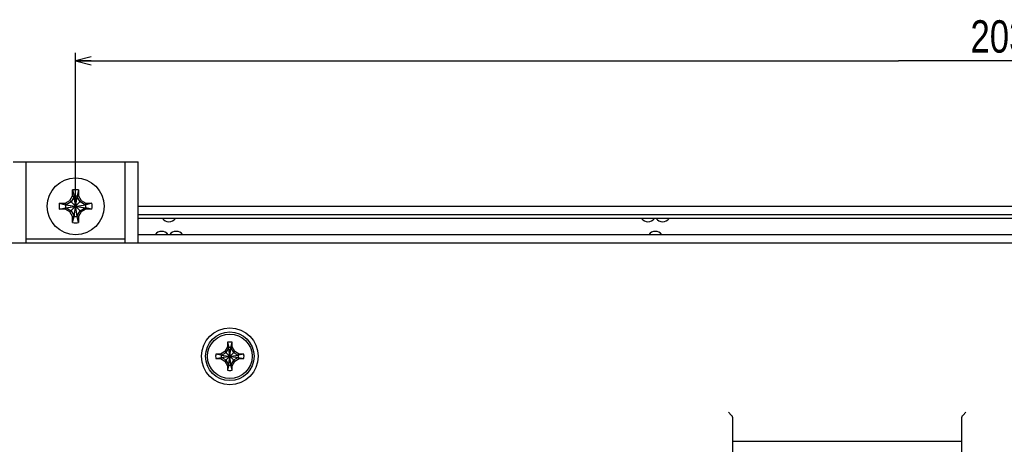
# Model space of a CAD drawing. Extents: x 27 to 793, y 51 to 503.
# Tile 15 of 30: x 558 to 680, y 334 to 386. Entities that reach past the tile are written whole.
import ezdxf
from ezdxf.enums import TextEntityAlignment as Align

# ---------------------------------------------------------------- set-up
doc = ezdxf.new("R2010")
doc.units = 0
doc.header["$LTSCALE"] = 46.255
doc.layers.get('0').update_dxf_attribs({"linetype": 'CONTINUOUS'})
doc.layers.add('DIM', color=7, linetype='CONTINUOUS')
doc.styles.get("Standard").update_dxf_attribs({"font": 'txt', "width": 0.8})
doc.dimstyles.get("Standard").update_dxf_attribs({"dimtxt": 2.5, "dimasz": 2.5, "dimexe": 1.25, "dimexo": 0.625, "dimtad": 1, "dimcen": 2.5, "dimazin": 3, "dimtfac": 1, "dimtmove": 0, "dimatfit": 3})

# ---------------------------------------------------------------- blocks, each defined once
blk = doc.blocks.new('_OPEN')
at = {"color": 0, "linetype": 'BYBLOCK'}
for p, q in [((0, 0), (-1, 0.263)), ((-1, -0.263), (0, 0)), ((-1, 0), (0, 0))]:
    blk.add_line(p, q, dxfattribs=at)
blk = doc.blocks.new('*D8')
at = {"layer": 'DIM', "color": 2, "linetype": 'CONTINUOUS'}
for p, q in [((565.02, 363.92), (565.02, 382.36)), ((565.02, 381.36), (666.52, 381.36)), ((768.02, 381.36), (666.52, 381.36)), ((768.02, 363.92), (768.02, 382.36))]:
    blk.add_line(p, q, dxfattribs=at)
at = {"layer": 'DIM', "color": 2, "linetype": 'CONTINUOUS', "xscale": 1.9, "yscale": 1.9, "zscale": 1.9, "rotation": 180}
blk.add_blockref('_OPEN', (565.02, 381.36), dxfattribs=at)
at = {"layer": 'DIM', "color": 2, "linetype": 'CONTINUOUS', "xscale": 1.9, "yscale": 1.9, "zscale": 1.9}
blk.add_blockref('_OPEN', (768.02, 381.36), dxfattribs=at)
at = {"layer": 'DIM', "color": 2, "linetype": 'CONTINUOUS', "width": 0.8}
blk.add_text('203', height=4, dxfattribs=at).set_placement((678.97, 382.36), align=Align.CENTER)

msp = doc.modelspace()

# ---------------------------------------------------------------- linework, layer by layer
at = {"color": 7, "linetype": 'CONTINUOUS'}
for p, q in [((557.322, 368.917), (572.722, 368.917)), ((558.922, 358.917), (558.922, 368.917)), ((571.122, 358.917), (571.122, 368.917)), ((572.722, 358.917), (572.722, 368.917)), ((564.32, 364.118), (564.652, 364.693)), ((564.837, 364.589), (564.476, 363.963)), ((564.652, 364.693), (564.652, 365.433)), ((564.652, 365.433), (564.837, 364.663)), ((564.652, 364.693), (564.837, 364.589)), ((564.837, 362.17), (565.207, 364.663)), ((564.837, 364.663), (564.837, 364.589)), ((565.207, 362.17), (564.837, 364.663)), ((564.837, 362.244), (565.207, 364.589)), ((565.207, 362.244), (564.837, 364.589)), ((565.392, 365.433), (565.207, 364.663)), ((565.392, 364.693), (565.207, 364.589)), ((565.207, 364.589), (565.207, 364.663)), ((565.568, 363.963), (565.207, 364.589)), ((565.392, 365.433), (565.392, 364.693)), ((565.392, 364.693), (565.724, 364.118)), ((563.006, 363.787), (563.776, 363.602)), ((563.006, 363.787), (563.746, 363.787)), ((563.006, 363.047), (563.776, 363.232)), ((563.746, 363.787), (564.32, 364.118)), ((563.746, 363.787), (563.85, 363.602)), ((563.746, 363.047), (563.85, 363.232)), ((563.776, 363.602), (566.268, 363.232)), ((563.85, 363.602), (563.776, 363.602)), ((563.776, 363.232), (566.268, 363.602)), ((563.776, 363.232), (563.85, 363.232)), ((564.476, 363.963), (563.85, 363.602)), ((563.85, 363.602), (566.194, 363.232)), ((563.85, 363.232), (566.194, 363.602)), ((563.85, 363.232), (564.476, 362.87)), ((564.32, 362.715), (565.724, 364.118)), ((564.32, 364.118), (565.724, 362.715)), ((566.194, 363.602), (565.568, 363.963)), ((565.568, 362.87), (566.194, 363.232)), ((565.724, 364.118), (566.298, 363.787)), ((566.298, 363.787), (566.194, 363.602)), ((566.268, 363.602), (566.194, 363.602)), ((566.298, 363.047), (566.194, 363.232)), ((566.194, 363.232), (566.268, 363.232)), ((567.038, 363.787), (566.268, 363.602)), ((567.038, 363.047), (566.268, 363.232)), ((566.298, 363.787), (567.038, 363.787)), ((572.722, 363.417), (760.322, 363.417)), ((563.746, 363.047), (563.006, 363.047)), ((564.32, 362.715), (563.746, 363.047)), ((564.652, 362.14), (564.32, 362.715)), ((564.476, 362.87), (564.837, 362.244)), ((564.652, 362.14), (564.837, 362.244)), ((564.652, 361.4), (564.837, 362.17)), ((564.652, 361.4), (564.652, 362.14)), ((564.837, 362.244), (564.837, 362.17)), ((565.207, 362.244), (565.568, 362.87)), ((565.207, 362.17), (565.207, 362.244)), ((565.392, 362.14), (565.207, 362.244)), ((565.392, 361.4), (565.207, 362.17)), ((565.724, 362.715), (565.392, 362.14)), ((565.392, 362.14), (565.392, 361.4)), ((566.298, 363.047), (565.724, 362.715)), ((567.038, 363.047), (566.298, 363.047)), ((572.722, 362.417), (760.322, 362.417)), ((760.322, 361.917), (572.722, 361.917)), ((760.322, 359.917), (572.722, 359.917)), ((546.022, 358.917), (787.022, 358.917)), ((558.922, 359.417), (571.122, 359.417)), ((583.762, 346.644), (583.762, 346.084)), ((583.762, 346.644), (583.902, 345.988)), ((584.182, 345.988), (584.322, 346.644)), ((584.322, 346.084), (584.322, 346.644)), ((582.971, 345.057), (582.315, 345.197)), ((582.875, 345.197), (582.315, 345.197)), ((583.437, 345.522), (582.875, 345.197)), ((583.027, 345.057), (582.875, 345.197)), ((582.971, 345.057), (585.113, 344.777)), ((582.971, 345.057), (583.027, 345.057)), ((582.971, 344.777), (585.113, 345.057)), ((583.027, 345.057), (583.582, 345.377)), ((583.027, 345.057), (585.057, 344.777)), ((583.027, 344.777), (585.057, 345.057)), ((583.762, 346.084), (583.437, 345.522)), ((583.437, 344.312), (584.647, 345.522)), ((583.437, 345.522), (584.647, 344.312)), ((583.582, 345.377), (583.902, 345.932)), ((583.902, 345.932), (583.762, 346.084)), ((583.902, 345.932), (583.902, 345.988)), ((583.902, 343.846), (584.182, 345.988)), ((584.182, 343.846), (583.902, 345.988)), ((583.902, 343.902), (584.182, 345.932)), ((584.182, 343.902), (583.902, 345.932)), ((584.182, 345.932), (584.322, 346.084)), ((584.182, 345.988), (584.182, 345.932)), ((584.182, 345.932), (584.502, 345.377)), ((584.647, 345.522), (584.322, 346.084)), ((584.502, 345.377), (585.057, 345.057)), ((585.209, 345.197), (584.647, 345.522)), ((585.057, 345.057), (585.209, 345.197)), ((585.057, 345.057), (585.113, 345.057)), ((585.769, 345.197), (585.113, 345.057)), ((585.769, 345.197), (585.209, 345.197)), ((582.315, 344.637), (582.971, 344.777)), ((582.315, 344.637), (582.875, 344.637)), ((583.027, 344.777), (582.875, 344.637)), ((582.875, 344.637), (583.437, 344.312)), ((583.027, 344.777), (582.971, 344.777)), ((583.582, 344.457), (583.027, 344.777)), ((583.437, 344.312), (583.762, 343.749)), ((583.902, 343.902), (583.582, 344.457)), ((583.902, 343.902), (583.762, 343.749)), ((583.902, 343.846), (583.762, 343.189)), ((583.762, 343.749), (583.762, 343.189)), ((583.902, 343.846), (583.902, 343.902)), ((584.502, 344.457), (584.182, 343.902)), ((584.182, 343.902), (584.182, 343.846)), ((584.182, 343.902), (584.322, 343.749)), ((584.322, 343.189), (584.182, 343.846)), ((584.322, 343.749), (584.647, 344.312)), ((584.322, 343.189), (584.322, 343.749)), ((585.057, 344.777), (584.502, 344.457)), ((584.647, 344.312), (585.209, 344.637)), ((585.057, 344.777), (585.209, 344.637)), ((585.113, 344.777), (585.057, 344.777)), ((585.113, 344.777), (585.769, 344.637)), ((585.209, 344.637), (585.769, 344.637)), ((645.896, 337.67), (645.542, 338.024)), ((674.488, 337.67), (674.842, 338.024)), ((646.042, 337.317), (646.042, 256.317)), ((674.342, 256.317), (674.342, 337.317)), ((674.342, 334.417), (646.042, 334.417))]:
    msp.add_line(p, q, dxfattribs=at)
for points in [[(645.896, 337.67), (645.926, 337.637), (645.953, 337.601), (645.979, 337.56), (646, 337.517), (646.018, 337.47), (646.031, 337.42), (646.039, 337.369), (646.042, 337.317)], [(674.342, 337.317), (674.345, 337.369), (674.353, 337.42), (674.366, 337.47), (674.384, 337.517), (674.405, 337.56), (674.431, 337.601), (674.458, 337.637), (674.488, 337.67)]]:
    msp.add_lwpolyline(points, dxfattribs=at)
for centre, radius in [((565.022, 363.417), 3.5), ((584.042, 344.917), 3.5), ((584.042, 344.917), 3), ((584.042, 344.917), 2.75)]:
    msp.add_circle(centre, radius, dxfattribs=at)
for centre, radius, start, end in [((565.022, 363.417), 2.05, 79.60183, 100.39817), ((565.022, 363.417), 1.26, 81.557, 98.443), ((565.022, 363.417), 2.05, 169.60183, 190.39817), ((565.022, 363.417), 1.26, 171.557, 188.443), ((565.022, 363.417), 1.26, 351.557, 8.443), ((565.022, 363.417), 2.05, 349.60183, 10.39817), ((565.022, 363.417), 1.26, 261.557, 278.443), ((565.022, 363.417), 2.05, 259.60183, 280.39817), ((576.522, 362.517), 1, 216.8699, 323.1301), ((635.622, 362.517), 1, 216.8699, 323.1301), ((637.422, 362.517), 1, 216.8699, 323.1301), ((575.622, 359.317), 1, 36.8699, 143.1301), ((577.422, 359.317), 1, 36.8699, 143.1301), ((636.522, 359.317), 1, 36.8699, 143.1301), ((584.042, 344.917), 1.75, 80.7931, 99.2069), ((584.042, 344.917), 1.75, 170.7931, 189.2069), ((584.044, 344.917), 1.082, 172.56227, 187.43773), ((584.042, 344.915), 1.082, 82.56227, 97.43773), ((584.04, 344.917), 1.082, 352.56227, 7.43773), ((584.042, 344.917), 1.75, 350.7931, 9.2069), ((584.042, 344.918), 1.082, 262.56227, 277.43773), ((584.042, 344.917), 1.75, 260.7931, 279.2069)]:
    msp.add_arc(centre, radius, start, end, dxfattribs=at)

# ---------------------------------------------------------------- dimensions: what is measured, and where the dimension line sits
at = {"layer": 'DIM', "color": 2, "linetype": 'CONTINUOUS'}
dim = msp.add_linear_dim(base=(768.022, 381.356), p1=(565.022, 363.417), p2=(768.022, 363.417), dimstyle='Standard', dxfattribs=at)
dim.commit()
dim.dimension.update_dxf_attribs({"geometry": '*D8', "text_midpoint": (679.069, 381.356), "dimtype": 128})

doc.saveas('drawing.dxf')
